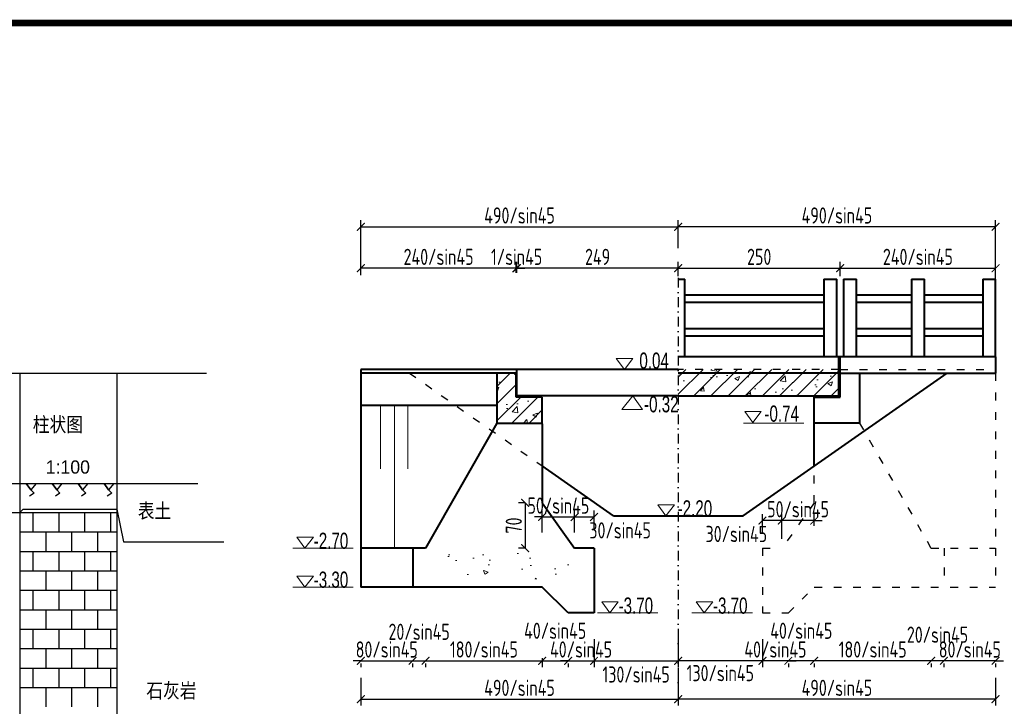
# Model space of a CAD drawing. Header units: inches. Extents: x 97745 to 142261, y 62673 to 100665.
# Tile 38 of 148: x 104960 to 106480, y 78784 to 79844. Entities that reach past the tile are written whole.
import ezdxf

# ---------------------------------------------------------------- set-up
doc = ezdxf.new("R2010")
doc.units = ezdxf.units.IN
doc.header["$MEASUREMENT"] = 0
doc.linetypes.add('ACAD_ISO03W100', pattern=[30, 12, -18])
doc.linetypes.add('DASHDOTX2', pattern=[2, 1, -0.5, 0, -0.5])
doc.layers.get('0').update_dxf_attribs({"lineweight": 15})
for name, color, linetype in [('1', 7, 'Continuous'), ('6', 7, 'Continuous'), ('轴线', 3, 'DASHDOTX2')]:
    doc.layers.add(name, color=color, linetype=linetype)
for name, color, linetype, lineweight in [('BM1', 7, 'Continuous', 15), ('栏杆', 5, 'Continuous', 40), ('虚线', 2, 'ACAD_ISO03W100', 25), ('轮廓线', 1, 'Continuous', 40)]:
    doc.layers.add(name, color=color, linetype=linetype, lineweight=lineweight)
doc.styles.add('HZTXT', font='tssdeng.shx', dxfattribs={"width": 0.75, "bigfont": 'hztxt.shx'})
doc.styles.get("Standard").update_dxf_attribs({"font": 'hztxt_e.shx', "width": 0.7, "bigfont": 'hztxt.shx'})
doc.styles.add('楷体', font='hztxt_e.shx', dxfattribs={"width": 0.7, "bigfont": 'hztxt.shx'})
doc.dimstyles.new('3', dxfattribs={"dimtxt": 25, "dimasz": 12, "dimexe": 10, "dimexo": 30, "dimgap": 5, "dimtad": 1, "dimdec": 0, "dimzin": 0, "dimdsep": 46, "dimtxsty": 'HZTXT', "dimblk": 'ARCHTICK', "dimcen": 0, "dimclrt": 7, "dimazin": 2, "dimtfac": 1, "dimtdec": 0, "dimtix": 1, "dimtmove": 2, "dimatfit": 3, "dimfxl": 250, "dimtolj": 1, "dimtzin": 0, "dimarcsym": 0})
doc.dimstyles.new('6', dxfattribs={"dimtxt": 25, "dimasz": 12, "dimexe": 10, "dimexo": 130, "dimgap": 5, "dimtad": 1, "dimdec": 0, "dimzin": 0, "dimdsep": 46, "dimtxsty": 'HZTXT', "dimblk": 'ARCHTICK', "dimcen": 0, "dimclrt": 7, "dimazin": 2, "dimtfac": 1, "dimtdec": 0, "dimtix": 1, "dimtmove": 2, "dimatfit": 3, "dimfxl": 250, "dimtolj": 1, "dimtzin": 0, "dimarcsym": 0})
pattern_1 = [(50, (82347.42, -44171.726), (71.726018, -6.275213), [7.5, -82.5]), (355, (82347.42, -44171.726), (-13.875133, 75.219213), [6, -66]), (100.4514, (82353.4, -44172.25), (57.85094, 68.943954), [6.37402, -70.11421]), (46.1842, (82347.42, -44151.73), (106.724105, -16.5519), [11.25, -123.75]), (96.6356, (82356.31, -44153.1), (93.46627, 97.41179), [9.56103, -105.1713]), (351.1842, (82347.42, -44151.73), (93.46619, 97.41186), [9, -99]), (21, (82357.42, -44156.726), (59.690705, -40.26189), [7.5, -82.5]), (326, (82357.42, -44156.726), (24.331533, 72.515005), [6, -66]), (71.4514, (82362.394, -44160.08), (84.022263, 32.25305), [6.37402, -70.11421]), (37.5, (82347.42, -44171.726), (1.2159855, 33.2893854), [0, -65.2, 0, -67, 0, -66.25]), (7.5, (82347.42, -44171.726), (26.306954, 39.441171), [0, -38.2, 0, -63.7, 0, -25.25]), (327.5, (82325.12, -44171.726), (53.3822436, -2.255487), [0, -25, 0, -78, 0, -103.5]), (317.5, (82315.12, -44171.726), (58.318617, 10.010498), [0, -32.5, 0, -51.8, 0, -73.5])]
pattern_2 = [(45, (82347.42, -44171.726), (-13.2582521, 13.2582521), [])]

# ---------------------------------------------------------------- blocks, each defined once
blk = doc.blocks.new('_ArchTick')
at = {"color": 0, "linetype": 'ByBlock', "const_width": 0.15}
blk.add_lwpolyline([(-0.5, -0.5), (0.5, 0.5)], dxfattribs=at)
blk = doc.blocks.new('*D398')
at = {"color": 0, "lineweight": -2, "transparency": 16777216}
for p, q in [((105726.8, 79460.2), (105714.8, 79460.2)), ((105726.8, 79453.2), (105726.8, 79470.2)), ((105726.8, 79460.2), (105727.8, 79460.2)), ((105727.8, 79453.2), (105727.8, 79470.2)), ((105727.8, 79460.2), (105739.8, 79460.2))]:
    blk.add_line(p, q, dxfattribs=at)
at = {"color": 0, "lineweight": -2, "transparency": 16777216, "xscale": 12, "yscale": 12, "zscale": 12}
blk.add_blockref('_ArchTick', (105726.8, 79460.2), dxfattribs=at)
at = {"color": 0, "lineweight": -2, "transparency": 16777216, "xscale": 12, "yscale": 12, "zscale": 12, "rotation": 180}
blk.add_blockref('_ArchTick', (105727.8, 79460.2), dxfattribs=at)
at = {"color": 7, "transparency": 16777216, "insert": (105727.3, 79477.7), "char_height": 25, "attachment_point": 5, "style": 'HZTXT'}
blk.add_mtext('\\A1;1/sin45', dxfattribs=at)
blk = doc.blocks.new('*D399')
at = {"color": 0, "lineweight": -2, "transparency": 16777216}
for p, q in [((105976.8, 79491.2), (105976.8, 79534.1)), ((106466.8, 79431.1), (106466.8, 79534.1)), ((106466.8, 79524.1), (105976.8, 79524.1))]:
    blk.add_line(p, q, dxfattribs=at)
at = {"color": 0, "lineweight": -2, "transparency": 16777216, "xscale": 12, "yscale": 12, "zscale": 12, "rotation": 180}
blk.add_blockref('_ArchTick', (105976.8, 79524.1), dxfattribs=at)
at = {"color": 0, "lineweight": -2, "transparency": 16777216, "xscale": 12, "yscale": 12, "zscale": 12}
blk.add_blockref('_ArchTick', (106466.8, 79524.1), dxfattribs=at)
at = {"color": 7, "transparency": 16777216, "insert": (106221.8, 79541.6), "char_height": 25, "attachment_point": 5, "style": 'HZTXT'}
blk.add_mtext('\\A1;490/sin45', dxfattribs=at)
blk = doc.blocks.new('三角形')
at = {"layer": '轮廓线', "color": 0, "lineweight": 20}
for p, q in [((24441.9, 199232.1), (24477.5, 199232.1)), ((24459.3, 199208.6), (24441.9, 199232.1)), ((24477.5, 199232.1), (24459.3, 199208.6))]:
    blk.add_line(p, q, dxfattribs=at)
blk = doc.blocks.new('*D400')
at = {"color": 0, "lineweight": -2}
for p, q in [((106387.1, 78854.4), (106375.1, 78854.4)), ((106466.8, 78854.4), (106387.1, 78854.4)), ((106387.1, 78850.5), (106387.1, 78844.4)), ((106466.8, 78854.4), (106478.8, 78854.4)), ((106466.8, 78850.5), (106466.8, 78844.4))]:
    blk.add_line(p, q, dxfattribs=at)
at = {"color": 0, "lineweight": -2, "xscale": 12, "yscale": 12, "zscale": 12}
blk.add_blockref('_ArchTick', (106387.1, 78854.4), dxfattribs=at)
at = {"color": 0, "lineweight": -2, "xscale": 12, "yscale": 12, "zscale": 12, "rotation": 180}
blk.add_blockref('_ArchTick', (106466.8, 78854.4), dxfattribs=at)
at = {"color": 7, "insert": (106427, 78871.9), "char_height": 25, "attachment_point": 5, "style": 'HZTXT'}
blk.add_mtext('\\A1;80/sin45', dxfattribs=at)
blk = doc.blocks.new('*D401')
at = {"color": 0, "lineweight": -2}
for p, q in [((106387.1, 78854.4), (106367.1, 78854.4)), ((106367.1, 78850.5), (106367.1, 78844.4)), ((106387.1, 78850.5), (106387.1, 78844.4))]:
    blk.add_line(p, q, dxfattribs=at)
at = {"color": 0, "lineweight": -2, "xscale": 12, "yscale": 12, "zscale": 12, "rotation": 180}
blk.add_blockref('_ArchTick', (106367.1, 78854.4), dxfattribs=at)
at = {"color": 0, "lineweight": -2, "xscale": 12, "yscale": 12, "zscale": 12}
blk.add_blockref('_ArchTick', (106387.1, 78854.4), dxfattribs=at)
at = {"color": 7, "insert": (106377.1, 78894.7), "char_height": 25, "attachment_point": 5, "style": 'HZTXT'}
blk.add_mtext('\\A1;20/sin45', dxfattribs=at)
blk = doc.blocks.new('*D402')
at = {"color": 0, "lineweight": -2, "transparency": 16777216}
for p, q in [((105976.8, 78828.8), (105976.8, 78785.2)), ((106466.8, 78828.1), (106466.8, 78785.2)), ((106466.8, 78795.2), (105976.8, 78795.2))]:
    blk.add_line(p, q, dxfattribs=at)
at = {"color": 0, "lineweight": -2, "transparency": 16777216, "xscale": 12, "yscale": 12, "zscale": 12, "rotation": 180}
blk.add_blockref('_ArchTick', (105976.8, 78795.2), dxfattribs=at)
at = {"color": 0, "lineweight": -2, "transparency": 16777216, "xscale": 12, "yscale": 12, "zscale": 12}
blk.add_blockref('_ArchTick', (106466.8, 78795.2), dxfattribs=at)
at = {"color": 7, "transparency": 16777216, "insert": (106221.8, 78812.7), "char_height": 25, "attachment_point": 5, "style": 'HZTXT'}
blk.add_mtext('\\A1;490/sin45', dxfattribs=at)
blk = doc.blocks.new('*D403')
at = {"color": 0, "lineweight": -2}
for p, q in [((105486.8, 78854.4), (105474.8, 78854.4)), ((105486.8, 78854.4), (105566.8, 78854.4)), ((105486.8, 78850.5), (105486.8, 78844.4)), ((105566.8, 78854.4), (105578.8, 78854.4)), ((105566.8, 78850.5), (105566.8, 78844.4))]:
    blk.add_line(p, q, dxfattribs=at)
at = {"color": 0, "lineweight": -2, "xscale": 12, "yscale": 12, "zscale": 12}
blk.add_blockref('_ArchTick', (105486.8, 78854.4), dxfattribs=at)
at = {"color": 0, "lineweight": -2, "xscale": 12, "yscale": 12, "zscale": 12, "rotation": 180}
blk.add_blockref('_ArchTick', (105566.8, 78854.4), dxfattribs=at)
at = {"color": 7, "insert": (105526.8, 78871.9), "char_height": 25, "attachment_point": 5, "style": 'HZTXT'}
blk.add_mtext('\\A1;80/sin45', dxfattribs=at)
blk = doc.blocks.new('*D404')
at = {"color": 0, "lineweight": -2}
for p, q in [((105566.8, 78854.4), (105586.8, 78854.4)), ((105566.8, 78850.5), (105566.8, 78844.4)), ((105586.8, 78850.5), (105586.8, 78844.4))]:
    blk.add_line(p, q, dxfattribs=at)
at = {"color": 0, "lineweight": -2, "xscale": 12, "yscale": 12, "zscale": 12, "rotation": 180}
blk.add_blockref('_ArchTick', (105566.8, 78854.4), dxfattribs=at)
at = {"color": 0, "lineweight": -2, "xscale": 12, "yscale": 12, "zscale": 12}
blk.add_blockref('_ArchTick', (105586.8, 78854.4), dxfattribs=at)
at = {"color": 7, "insert": (105576.8, 78899.2), "char_height": 25, "attachment_point": 5, "style": 'HZTXT'}
blk.add_mtext('\\A1;20/sin45', dxfattribs=at)
blk = doc.blocks.new('*D405')
at = {"color": 0, "lineweight": -2}
for p, q in [((105586.8, 78854.4), (105766.8, 78854.4)), ((105586.8, 78850.5), (105586.8, 78844.4)), ((105766.8, 78858.3), (105766.8, 78844.4))]:
    blk.add_line(p, q, dxfattribs=at)
at = {"color": 0, "lineweight": -2, "xscale": 12, "yscale": 12, "zscale": 12, "rotation": 180}
blk.add_blockref('_ArchTick', (105586.8, 78854.4), dxfattribs=at)
at = {"color": 0, "lineweight": -2, "xscale": 12, "yscale": 12, "zscale": 12}
blk.add_blockref('_ArchTick', (105766.8, 78854.4), dxfattribs=at)
at = {"color": 7, "insert": (105676.8, 78871.9), "char_height": 25, "attachment_point": 5, "style": 'HZTXT'}
blk.add_mtext('\\A1;180/sin45', dxfattribs=at)
blk = doc.blocks.new('*D406')
at = {"color": 0, "lineweight": -2, "transparency": 16777216}
for p, q in [((105486.8, 78828.1), (105486.8, 78785.2)), ((105976.8, 78828.8), (105976.8, 78785.2)), ((105486.8, 78795.2), (105976.8, 78795.2))]:
    blk.add_line(p, q, dxfattribs=at)
at = {"color": 0, "lineweight": -2, "transparency": 16777216, "xscale": 12, "yscale": 12, "zscale": 12, "rotation": 180}
blk.add_blockref('_ArchTick', (105486.8, 78795.2), dxfattribs=at)
at = {"color": 0, "lineweight": -2, "transparency": 16777216, "xscale": 12, "yscale": 12, "zscale": 12}
blk.add_blockref('_ArchTick', (105976.8, 78795.2), dxfattribs=at)
at = {"color": 7, "transparency": 16777216, "insert": (105731.8, 78812.7), "char_height": 25, "attachment_point": 5, "style": 'HZTXT'}
blk.add_mtext('\\A1;490/sin45', dxfattribs=at)
blk = doc.blocks.new('*D407')
at = {"color": 0, "lineweight": -2, "transparency": 16777216}
for p, q in [((105486.8, 79453.2), (105486.8, 79470.2)), ((105726.8, 79460.2), (105486.8, 79460.2)), ((105726.8, 79453.2), (105726.8, 79470.2))]:
    blk.add_line(p, q, dxfattribs=at)
at = {"color": 0, "lineweight": -2, "transparency": 16777216, "xscale": 12, "yscale": 12, "zscale": 12, "rotation": 180}
blk.add_blockref('_ArchTick', (105486.8, 79460.2), dxfattribs=at)
at = {"color": 0, "lineweight": -2, "transparency": 16777216, "xscale": 12, "yscale": 12, "zscale": 12}
blk.add_blockref('_ArchTick', (105726.8, 79460.2), dxfattribs=at)
at = {"color": 7, "transparency": 16777216, "insert": (105606.8, 79477.7), "char_height": 25, "attachment_point": 5, "style": 'HZTXT'}
blk.add_mtext('\\A1;240/sin45', dxfattribs=at)
blk = doc.blocks.new('*D408')
at = {"color": 0, "lineweight": -2, "transparency": 16777216}
for p, q in [((105846.8, 78888), (105846.8, 78844.4)), ((105976.8, 78888), (105976.8, 78844.4)), ((105846.8, 78854.4), (105976.8, 78854.4))]:
    blk.add_line(p, q, dxfattribs=at)
at = {"color": 0, "lineweight": -2, "transparency": 16777216, "xscale": 12, "yscale": 12, "zscale": 12, "rotation": 180}
blk.add_blockref('_ArchTick', (105846.8, 78854.4), dxfattribs=at)
at = {"color": 0, "lineweight": -2, "transparency": 16777216, "xscale": 12, "yscale": 12, "zscale": 12}
blk.add_blockref('_ArchTick', (105976.8, 78854.4), dxfattribs=at)
at = {"color": 7, "transparency": 16777216, "insert": (105911.8, 78833.3), "char_height": 25, "attachment_point": 5, "style": 'HZTXT'}
blk.add_mtext('\\A1;130/sin45', dxfattribs=at)
blk = doc.blocks.new('*D409')
at = {"color": 0, "lineweight": -2, "transparency": 16777216}
for p, q in [((106226.8, 79447.8), (106226.8, 79470.2)), ((106226.8, 79460.2), (106466.8, 79460.2)), ((106466.8, 79447.8), (106466.8, 79470.2))]:
    blk.add_line(p, q, dxfattribs=at)
at = {"color": 0, "lineweight": -2, "transparency": 16777216, "xscale": 12, "yscale": 12, "zscale": 12, "rotation": 180}
blk.add_blockref('_ArchTick', (106226.8, 79460.2), dxfattribs=at)
at = {"color": 0, "lineweight": -2, "transparency": 16777216, "xscale": 12, "yscale": 12, "zscale": 12}
blk.add_blockref('_ArchTick', (106466.8, 79460.2), dxfattribs=at)
at = {"color": 7, "transparency": 16777216, "insert": (106346.8, 79477.7), "char_height": 25, "attachment_point": 5, "style": 'HZTXT'}
blk.add_mtext('\\A1;240/sin45', dxfattribs=at)
blk = doc.blocks.new('*D410')
at = {"color": 0, "lineweight": -2, "transparency": 16777216}
for p, q in [((105766.8, 79076.4), (105754.8, 79076.4)), ((105766.8, 79052.5), (105766.8, 79086.4)), ((105766.8, 79076.4), (105816.8, 79076.4)), ((105816.8, 79052.5), (105816.8, 79086.4)), ((105816.8, 79076.4), (105828.8, 79076.4))]:
    blk.add_line(p, q, dxfattribs=at)
at = {"color": 0, "lineweight": -2, "transparency": 16777216, "xscale": 12, "yscale": 12, "zscale": 12}
blk.add_blockref('_ArchTick', (105766.8, 79076.4), dxfattribs=at)
at = {"color": 0, "lineweight": -2, "transparency": 16777216, "xscale": 12, "yscale": 12, "zscale": 12, "rotation": 180}
blk.add_blockref('_ArchTick', (105816.8, 79076.4), dxfattribs=at)
at = {"color": 7, "transparency": 16777216, "insert": (105791.8, 79093.9), "char_height": 25, "attachment_point": 5, "style": 'HZTXT'}
blk.add_mtext('\\A1;50/sin45', dxfattribs=at)
blk = doc.blocks.new('*D411')
at = {"color": 0, "lineweight": -2, "transparency": 16777216}
for p, q in [((105976.8, 78888), (105976.8, 78844.4)), ((106106.8, 78888), (106106.8, 78844.4)), ((106106.8, 78854.4), (105976.8, 78854.4))]:
    blk.add_line(p, q, dxfattribs=at)
at = {"color": 0, "lineweight": -2, "transparency": 16777216, "xscale": 12, "yscale": 12, "zscale": 12, "rotation": 180}
blk.add_blockref('_ArchTick', (105976.8, 78854.4), dxfattribs=at)
at = {"color": 0, "lineweight": -2, "transparency": 16777216, "xscale": 12, "yscale": 12, "zscale": 12}
blk.add_blockref('_ArchTick', (106106.8, 78854.4), dxfattribs=at)
at = {"color": 7, "transparency": 16777216, "insert": (106041.8, 78835.4), "char_height": 25, "attachment_point": 5, "style": 'HZTXT'}
blk.add_mtext('\\A1;130/sin45', dxfattribs=at)
blk = doc.blocks.new('*D412')
at = {"color": 0, "lineweight": -2}
for p, q in [((105976.8, 79447.8), (105976.8, 79470.2)), ((105976.8, 79460.2), (106226.8, 79460.2)), ((106226.8, 79447.8), (106226.8, 79470.2))]:
    blk.add_line(p, q, dxfattribs=at)
at = {"color": 0, "lineweight": -2, "xscale": 12, "yscale": 12, "zscale": 12, "rotation": 180}
blk.add_blockref('_ArchTick', (105976.8, 79460.2), dxfattribs=at)
at = {"color": 0, "lineweight": -2, "xscale": 12, "yscale": 12, "zscale": 12}
blk.add_blockref('_ArchTick', (106226.8, 79460.2), dxfattribs=at)
at = {"color": 7, "insert": (106101.8, 79477.7), "char_height": 25, "attachment_point": 5, "style": 'HZTXT'}
blk.add_mtext('\\A1;250', dxfattribs=at)
blk = doc.blocks.new('*D413')
at = {"color": 0, "lineweight": -2}
for p, q in [((105727.8, 79453.2), (105727.8, 79470.2)), ((105976.8, 79460.2), (105727.8, 79460.2)), ((105976.8, 79453.2), (105976.8, 79470.2))]:
    blk.add_line(p, q, dxfattribs=at)
at = {"color": 0, "lineweight": -2, "xscale": 12, "yscale": 12, "zscale": 12, "rotation": 180}
blk.add_blockref('_ArchTick', (105727.8, 79460.2), dxfattribs=at)
at = {"color": 0, "lineweight": -2, "xscale": 12, "yscale": 12, "zscale": 12}
blk.add_blockref('_ArchTick', (105976.8, 79460.2), dxfattribs=at)
at = {"color": 7, "insert": (105852.3, 79477.7), "char_height": 25, "attachment_point": 5, "style": 'HZTXT'}
blk.add_mtext('\\A1;249', dxfattribs=at)
blk = doc.blocks.new('*D414')
at = {"color": 0, "lineweight": -2, "transparency": 16777216}
for p, q in [((105486.8, 79449.6), (105486.8, 79534.1)), ((105976.8, 79491.2), (105976.8, 79534.1)), ((105486.8, 79524.1), (105976.8, 79524.1))]:
    blk.add_line(p, q, dxfattribs=at)
at = {"color": 0, "lineweight": -2, "transparency": 16777216, "xscale": 12, "yscale": 12, "zscale": 12, "rotation": 180}
blk.add_blockref('_ArchTick', (105486.8, 79524.1), dxfattribs=at)
at = {"color": 0, "lineweight": -2, "transparency": 16777216, "xscale": 12, "yscale": 12, "zscale": 12}
blk.add_blockref('_ArchTick', (105976.8, 79524.1), dxfattribs=at)
at = {"color": 7, "transparency": 16777216, "insert": (105731.8, 79541.6), "char_height": 25, "attachment_point": 5, "style": 'HZTXT'}
blk.add_mtext('\\A1;490/sin45', dxfattribs=at)
blk = doc.blocks.new('*D415')
at = {"color": 0, "lineweight": -2, "transparency": 16777216}
for p, q in [((106136.8, 79042.7), (106136.8, 79080.8)), ((106186.8, 79062.7), (106186.8, 79080.8)), ((106136.8, 79070.8), (106124.8, 79070.8)), ((106186.8, 79070.8), (106136.8, 79070.8)), ((106186.8, 79070.8), (106198.8, 79070.8))]:
    blk.add_line(p, q, dxfattribs=at)
at = {"color": 0, "lineweight": -2, "transparency": 16777216, "xscale": 12, "yscale": 12, "zscale": 12}
blk.add_blockref('_ArchTick', (106136.8, 79070.8), dxfattribs=at)
at = {"color": 0, "lineweight": -2, "transparency": 16777216, "xscale": 12, "yscale": 12, "zscale": 12, "rotation": 180}
blk.add_blockref('_ArchTick', (106186.8, 79070.8), dxfattribs=at)
at = {"color": 7, "transparency": 16777216, "insert": (106161.8, 79088.3), "char_height": 25, "attachment_point": 5, "style": 'HZTXT'}
blk.add_mtext('\\A1;50/sin45', dxfattribs=at)
blk = doc.blocks.new('*D416')
at = {"color": 0, "lineweight": -2, "transparency": 16777216}
for p, q in [((105766.8, 78854.4), (105806.8, 78854.4)), ((105766.8, 78850.5), (105766.8, 78844.4)), ((105806.8, 78850.5), (105806.8, 78844.4))]:
    blk.add_line(p, q, dxfattribs=at)
at = {"color": 0, "lineweight": -2, "transparency": 16777216, "xscale": 12, "yscale": 12, "zscale": 12, "rotation": 180}
blk.add_blockref('_ArchTick', (105766.8, 78854.4), dxfattribs=at)
at = {"color": 0, "lineweight": -2, "transparency": 16777216, "xscale": 12, "yscale": 12, "zscale": 12}
blk.add_blockref('_ArchTick', (105806.8, 78854.4), dxfattribs=at)
at = {"color": 7, "transparency": 16777216, "insert": (105786.8, 78900.8), "char_height": 25, "attachment_point": 5, "style": 'HZTXT'}
blk.add_mtext('\\A1;40/sin45', dxfattribs=at)
blk = doc.blocks.new('*D417')
at = {"color": 0, "lineweight": -2, "transparency": 16777216}
for p, q in [((105806.8, 78854.4), (105794.8, 78854.4)), ((105806.8, 78854.4), (105846.8, 78854.4)), ((105806.8, 78850.5), (105806.8, 78844.4)), ((105846.8, 78854.4), (105858.8, 78854.4)), ((105846.8, 78850.5), (105846.8, 78844.4))]:
    blk.add_line(p, q, dxfattribs=at)
at = {"color": 0, "lineweight": -2, "transparency": 16777216, "xscale": 12, "yscale": 12, "zscale": 12}
blk.add_blockref('_ArchTick', (105806.8, 78854.4), dxfattribs=at)
at = {"color": 0, "lineweight": -2, "transparency": 16777216, "xscale": 12, "yscale": 12, "zscale": 12, "rotation": 180}
blk.add_blockref('_ArchTick', (105846.8, 78854.4), dxfattribs=at)
at = {"color": 7, "transparency": 16777216, "insert": (105826.8, 78871.9), "char_height": 25, "attachment_point": 5, "style": 'HZTXT'}
blk.add_mtext('\\A1;40/sin45', dxfattribs=at)
blk = doc.blocks.new('*D418')
at = {"color": 0, "lineweight": -2}
for p, q in [((106367.1, 78854.4), (106186.8, 78854.4)), ((106186.8, 78850.5), (106186.8, 78844.4)), ((106367.1, 78850.5), (106367.1, 78844.4))]:
    blk.add_line(p, q, dxfattribs=at)
at = {"color": 0, "lineweight": -2, "xscale": 12, "yscale": 12, "zscale": 12, "rotation": 180}
blk.add_blockref('_ArchTick', (106186.8, 78854.4), dxfattribs=at)
at = {"color": 0, "lineweight": -2, "xscale": 12, "yscale": 12, "zscale": 12}
blk.add_blockref('_ArchTick', (106367.1, 78854.4), dxfattribs=at)
at = {"color": 7, "insert": (106277, 78871.9), "char_height": 25, "attachment_point": 5, "style": 'HZTXT'}
blk.add_mtext('\\A1;180/sin45', dxfattribs=at)
blk = doc.blocks.new('*D419')
at = {"color": 0, "lineweight": -2, "transparency": 16777216}
for p, q in [((106186.8, 78854.4), (106146.8, 78854.4)), ((106146.8, 78850.5), (106146.8, 78844.4)), ((106186.8, 78850.5), (106186.8, 78844.4))]:
    blk.add_line(p, q, dxfattribs=at)
at = {"color": 0, "lineweight": -2, "transparency": 16777216, "xscale": 12, "yscale": 12, "zscale": 12, "rotation": 180}
blk.add_blockref('_ArchTick', (106146.8, 78854.4), dxfattribs=at)
at = {"color": 0, "lineweight": -2, "transparency": 16777216, "xscale": 12, "yscale": 12, "zscale": 12}
blk.add_blockref('_ArchTick', (106186.8, 78854.4), dxfattribs=at)
at = {"color": 7, "transparency": 16777216, "insert": (106166.8, 78900.8), "char_height": 25, "attachment_point": 5, "style": 'HZTXT'}
blk.add_mtext('\\A1;40/sin45', dxfattribs=at)
blk = doc.blocks.new('*D420')
at = {"color": 0, "lineweight": -2, "transparency": 16777216}
for p, q in [((106106.8, 78854.4), (106094.8, 78854.4)), ((106146.8, 78854.4), (106106.8, 78854.4)), ((106106.8, 78850.5), (106106.8, 78844.4)), ((106146.8, 78854.4), (106158.8, 78854.4)), ((106146.8, 78850.5), (106146.8, 78844.4))]:
    blk.add_line(p, q, dxfattribs=at)
at = {"color": 0, "lineweight": -2, "transparency": 16777216, "xscale": 12, "yscale": 12, "zscale": 12}
blk.add_blockref('_ArchTick', (106106.8, 78854.4), dxfattribs=at)
at = {"color": 0, "lineweight": -2, "transparency": 16777216, "xscale": 12, "yscale": 12, "zscale": 12, "rotation": 180}
blk.add_blockref('_ArchTick', (106146.8, 78854.4), dxfattribs=at)
at = {"color": 7, "transparency": 16777216, "insert": (106126.8, 78871.9), "char_height": 25, "attachment_point": 5, "style": 'HZTXT'}
blk.add_mtext('\\A1;40/sin45', dxfattribs=at)
blk = doc.blocks.new('*D421')
at = {"color": 0, "lineweight": -2, "transparency": 16777216}
for p, q in [((105740.4, 79098.2), (105730.4, 79098.2)), ((105740.4, 79098.2), (105740.4, 79028.2)), ((105740.4, 79028.2), (105730.4, 79028.2))]:
    blk.add_line(p, q, dxfattribs=at)
at = {"color": 0, "lineweight": -2, "transparency": 16777216, "xscale": 12, "yscale": 12, "zscale": 12}
for p, rotation in [((105740.4, 79098.2), 90), ((105740.4, 79028.2), 270)]:
    blk.add_blockref('_ArchTick', p, dxfattribs=dict(at, rotation=rotation))
at = {"color": 7, "transparency": 16777216, "insert": (105722.9, 79063.2), "char_height": 25, "attachment_point": 5, "rotation": 90, "style": 'HZTXT'}
blk.add_mtext('\\A1;70', dxfattribs=at)
blk = doc.blocks.new('*D422')
at = {"color": 0, "lineweight": -2, "transparency": 16777216}
for p, q in [((105816.8, 79052.5), (105816.8, 79086.4)), ((105816.8, 79076.4), (105846.8, 79076.4)), ((105846.8, 79058.2), (105846.8, 79086.4))]:
    blk.add_line(p, q, dxfattribs=at)
at = {"color": 0, "lineweight": -2, "transparency": 16777216, "xscale": 12, "yscale": 12, "zscale": 12, "rotation": 180}
blk.add_blockref('_ArchTick', (105816.8, 79076.4), dxfattribs=at)
at = {"color": 0, "lineweight": -2, "transparency": 16777216, "xscale": 12, "yscale": 12, "zscale": 12}
blk.add_blockref('_ArchTick', (105846.8, 79076.4), dxfattribs=at)
at = {"color": 7, "transparency": 16777216, "insert": (105887.1, 79055.7), "char_height": 25, "attachment_point": 5, "style": 'HZTXT'}
blk.add_mtext('\\A1;30/sin45', dxfattribs=at)
blk = doc.blocks.new('*D423')
at = {"color": 0, "lineweight": -2, "transparency": 16777216}
for p, q in [((106106.8, 79052.6), (106106.8, 79080.8)), ((106136.8, 79046.9), (106136.8, 79080.8)), ((106136.8, 79070.8), (106106.8, 79070.8))]:
    blk.add_line(p, q, dxfattribs=at)
at = {"color": 0, "lineweight": -2, "transparency": 16777216, "xscale": 12, "yscale": 12, "zscale": 12, "rotation": 180}
blk.add_blockref('_ArchTick', (106106.8, 79070.8), dxfattribs=at)
at = {"color": 0, "lineweight": -2, "transparency": 16777216, "xscale": 12, "yscale": 12, "zscale": 12}
blk.add_blockref('_ArchTick', (106136.8, 79070.8), dxfattribs=at)
at = {"color": 7, "transparency": 16777216, "insert": (106066.5, 79050.1), "char_height": 25, "attachment_point": 5, "style": 'HZTXT'}
blk.add_mtext('\\A1;30/sin45', dxfattribs=at)

msp = doc.modelspace()

# ---------------------------------------------------------------- hatches: boundary and pattern name
h = msp.add_hatch()
h.set_pattern_fill('AR-CONC', color=256, scale=10, style=0)
h.set_pattern_definition(pattern_1)
h.paths.add_polyline_path([(105976.826, 79304.145), (105976.826, 79263.215), (106225.826, 79263.215), (106225.826, 79304.145)])
h = msp.add_hatch()
h.set_pattern_fill('ANSI31', color=256, scale=150, style=0)
h.set_pattern_definition(pattern_2)
h.paths.add_polyline_path([(106224.826, 79263.215), (106224.826, 79304.145), (105976.826, 79304.145), (105976.826, 79263.215)])
h = msp.add_hatch()
h.set_pattern_fill('ANSI31', color=256, scale=150, style=0)
h.set_pattern_definition(pattern_2)
h.paths.add_polyline_path([(105726.826, 79261.215), (105726.826, 79298.215), (105696.826, 79298.215), (105696.826, 79221.215), (105766.826, 79221.215), (105766.826, 79261.215)])
h = msp.add_hatch()
h.set_pattern_fill('AR-CONC', color=256, scale=10, style=0)
h.set_pattern_definition(pattern_1)
h.paths.add_polyline_path([(105726.826, 79261.215), (105726.826, 79298.215), (105696.826, 79298.215), (105696.826, 79221.215), (105766.826, 79221.215), (105766.826, 79261.215)])
h = msp.add_hatch()
h.set_pattern_fill('AR-CONC', color=256, scale=10, style=0)
h.set_pattern_definition([(130, (196855.37, -121156.985), (-71.726018, -6.275213), [7.5, -82.5]), (185, (196855.37, -121156.985), (13.875133, 75.219213), [6, -66]), (79.5486, (196849.39, -121157.51), (-57.850938, 68.943954), [6.37402, -70.11421]), (133.8158, (196855.37, -121136.985), (-106.724105, -16.5519), [11.25, -123.75]), (83.3644, (196846.48, -121138.36), (-93.46627, 97.411787), [9.56103, -105.1713]), (188.8158, (196855.37, -121136.98), (-93.466195, 97.41186), [9, -99]), (159, (196845.37, -121141.985), (-59.690705, -40.261889), [7.5, -82.5]), (214, (196845.37, -121141.985), (-24.331533, 72.515005), [6, -66]), (108.5486, (196840.395, -121145.34), (-84.022263, 32.25305), [6.37402, -70.11421]), (142.5, (196855.37, -121156.985), (-1.2159855, 33.2893854), [0, -65.2, 0, -67, 0, -66.25]), (172.5, (196855.37, -121156.985), (-26.306954, 39.441171), [0, -38.2, 0, -63.7, 0, -25.25]), (212.5, (196877.67, -121156.985), (-53.3822436, -2.2554872), [0, -25, 0, -78, 0, -103.5]), (222.5, (196887.67, -121156.985), (-58.318617, 10.010498), [0, -32.5, 0, -51.8, 0, -73.5])])
h.paths.add_polyline_path([(105596.528, 79020.506), (105596.528, 78980.506), (105806.826, 78980.506), (105806.826, 79020.506)])

# ---------------------------------------------------------------- linework, layer by layer
for p, q in [((105906.927, 79263.215), (105889.945, 79242.288)), ((105921.782, 79242.288), (105906.927, 79263.215)), ((105517.332, 79248.215), (105517.332, 79150.408)), ((105538.843, 79248.215), (105538.843, 79028.218)), ((105559.546, 79248.215), (105559.546, 79150.408)), ((105889.945, 79242.288), (105921.782, 79242.288)), ((106170.641, 79221.215), (106077.374, 79221.215)), ((105474.832, 79028.218), (105381.565, 79028.218)), ((105474.832, 78968.218), (105381.565, 78968.218)), ((105945.487, 78928.218), (105852.22, 78928.218)), ((106091.245, 78928.218), (105997.978, 78928.218))]:
    msp.add_line(p, q)
at = {"layer": '1'}
for p, q in [((104520.317, 79298.215), (105248.466, 79298.215)), ((104520.317, 79298.215), (105248.466, 79298.215)), ((104960.317, 79298.215), (104960.317, 78428.215)), ((105110.317, 79298.215), (105110.317, 78428.215)), ((104520.317, 79128.215), (105235.051, 79128.215))]:
    msp.add_line(p, q, dxfattribs=at)
at = {"layer": '6'}
for p, q in [((104970.317, 79128.215), (104985.317, 79128.215)), ((104977.317, 79118.215), (104970.317, 79128.215)), ((104970.317, 79128.215), (104977.317, 79118.215)), ((104985.317, 79128.215), (104977.317, 79118.215)), ((105010.317, 79128.215), (105025.317, 79128.215)), ((105017.317, 79118.215), (105010.317, 79128.215)), ((105010.317, 79128.215), (105017.317, 79118.215)), ((105025.317, 79128.215), (105017.317, 79118.215)), ((105050.317, 79128.215), (105065.317, 79128.215)), ((105057.317, 79118.215), (105050.317, 79128.215)), ((105050.317, 79128.215), (105057.317, 79118.215)), ((105065.317, 79128.215), (105057.317, 79118.215)), ((105090.317, 79128.215), (105105.317, 79128.215)), ((105097.317, 79118.215), (105090.317, 79128.215)), ((105090.317, 79128.215), (105097.317, 79118.215)), ((105105.317, 79128.215), (105097.317, 79118.215)), ((104982.317, 79113.215), (104975.317, 79108.215)), ((104977.317, 79118.215), (104982.317, 79113.215)), ((105022.317, 79113.215), (105015.317, 79108.215)), ((105017.317, 79118.215), (105022.317, 79113.215)), ((105062.317, 79113.215), (105055.317, 79108.215)), ((105057.317, 79118.215), (105062.317, 79113.215)), ((105102.317, 79113.215), (105095.317, 79108.215)), ((105097.317, 79118.215), (105102.317, 79113.215)), ((104520.317, 79083.215), (104960.317, 79083.215)), ((104960.317, 79083.215), (104965.317, 79088.215)), ((104960.317, 79083.215), (105110.317, 79083.215)), ((104965.317, 79088.215), (105110.317, 79088.215)), ((104980.317, 79083.215), (104980.317, 79053.215)), ((105020.317, 79083.215), (105020.317, 79053.215)), ((105060.317, 79083.215), (105060.317, 79053.215)), ((105100.317, 79083.215), (105100.317, 79053.215)), ((105110.317, 79088.215), (105120.317, 79038.215)), ((104960.317, 79053.215), (105110.317, 79053.215)), ((105000.317, 79053.215), (105000.317, 79023.215)), ((105040.317, 79053.215), (105040.317, 79023.215)), ((105080.317, 79053.215), (105080.317, 79023.215)), ((105120.317, 79038.215), (105275.364, 79038.215)), ((104960.317, 79023.215), (105110.317, 79023.215)), ((104980.317, 79023.215), (104980.317, 78993.215)), ((105020.317, 79023.215), (105020.317, 78993.215)), ((105060.317, 79023.215), (105060.317, 78993.215)), ((105100.317, 79023.215), (105100.317, 78993.215)), ((104960.317, 78993.215), (105110.317, 78993.215)), ((105000.317, 78993.215), (105000.317, 78963.215)), ((105040.317, 78993.215), (105040.317, 78963.215)), ((105080.317, 78993.215), (105080.317, 78963.215)), ((104960.317, 78963.215), (105110.317, 78963.215)), ((104980.317, 78963.215), (104980.317, 78933.215)), ((105020.317, 78963.215), (105020.317, 78933.215)), ((105060.317, 78963.215), (105060.317, 78933.215)), ((105100.317, 78963.215), (105100.317, 78933.215)), ((104960.317, 78933.215), (105110.317, 78933.215)), ((105000.317, 78933.215), (105000.317, 78903.215)), ((105040.317, 78933.215), (105040.317, 78903.215)), ((105080.317, 78933.215), (105080.317, 78903.215)), ((104960.317, 78903.215), (105110.317, 78903.215)), ((104980.317, 78903.215), (104980.317, 78873.215)), ((105020.317, 78903.215), (105020.317, 78873.215)), ((105060.317, 78903.215), (105060.317, 78873.215)), ((105100.317, 78903.215), (105100.317, 78873.215)), ((104960.317, 78873.215), (105110.317, 78873.215)), ((105000.317, 78873.215), (105000.317, 78843.215)), ((105040.317, 78873.215), (105040.317, 78843.215)), ((105080.317, 78873.215), (105080.317, 78843.215)), ((104960.317, 78843.215), (105110.317, 78843.215)), ((104980.317, 78843.215), (104980.317, 78813.215)), ((105020.317, 78843.215), (105020.317, 78813.215)), ((105060.317, 78843.215), (105060.317, 78813.215)), ((105100.317, 78843.215), (105100.317, 78813.215)), ((104960.317, 78813.215), (105110.317, 78813.215)), ((105000.317, 78813.215), (105000.317, 78783.215)), ((105040.317, 78813.215), (105040.317, 78783.215)), ((105080.317, 78813.215), (105080.317, 78783.215))]:
    msp.add_line(p, q, dxfattribs=at)
at = {"layer": 'BM1', "color": 0, "linetype": 'Continuous', "const_width": 9.999}
msp.add_lwpolyline([(103876.114, 76968.637), (103876.114, 79838.644), (107901.103, 79838.644), (107901.103, 76968.637)], close=True, dxfattribs=at)
at = {"layer": '栏杆'}
for p, q in [((105976.826, 79443.215), (105986.826, 79443.215)), ((105986.826, 79323.215), (105986.826, 79443.215)), ((106201.826, 79443.215), (106201.826, 79323.215)), ((106201.826, 79443.215), (106221.826, 79443.215)), ((106221.826, 79323.215), (106221.826, 79443.215)), ((106231.826, 79443.215), (106231.826, 79323.215)), ((106231.826, 79443.215), (106251.826, 79443.215)), ((106251.826, 79323.215), (106251.826, 79443.215)), ((106336.826, 79443.215), (106336.826, 79323.215)), ((106336.826, 79443.215), (106356.826, 79443.215)), ((106356.826, 79323.215), (106356.826, 79443.215)), ((106446.826, 79443.215), (106446.826, 79323.215)), ((106446.826, 79443.215), (106466.826, 79443.215)), ((106466.826, 79323.215), (106466.826, 79443.215)), ((105986.826, 79419.215), (106201.826, 79419.215)), ((106251.826, 79419.215), (106336.826, 79419.215)), ((106356.826, 79419.215), (106446.826, 79419.215)), ((106201.826, 79407.215), (105986.826, 79407.215)), ((106336.826, 79407.215), (106251.826, 79407.215)), ((106446.826, 79407.215), (106356.826, 79407.215)), ((105986.826, 79367.215), (106201.826, 79367.215)), ((106251.826, 79367.215), (106336.826, 79367.215)), ((106356.826, 79367.215), (106446.826, 79367.215)), ((106201.826, 79355.215), (105986.826, 79355.215)), ((106336.826, 79355.215), (106251.826, 79355.215)), ((106446.826, 79355.215), (106356.826, 79355.215))]:
    msp.add_line(p, q, dxfattribs=at)
at = {"layer": '虚线'}
for p, q in [((106224.826, 79304.145), (105976.826, 79304.145)), ((106226.826, 79304.145), (106466.826, 79304.145)), ((105561.829, 79298.215), (105766.826, 79155.041)), ((105676.826, 79298.215), (105676.826, 79298.215)), ((106466.826, 79298.215), (106466.826, 78968.218)), ((106256.826, 79221.215), (106367.124, 79028.218)), ((106186.826, 79098.218), (106186.826, 79155.041)), ((106186.826, 79098.218), (106136.826, 79028.218)), ((106106.826, 79028.218), (106106.826, 78928.218)), ((106106.826, 79028.218), (106136.826, 79028.218)), ((106367.124, 79028.218), (106466.826, 79028.218)), ((106387.124, 79028.218), (106387.124, 78968.218)), ((106146.826, 78928.218), (106186.826, 78968.218)), ((106186.826, 78968.218), (106466.826, 78968.218)), ((106106.826, 78928.218), (106146.826, 78928.218))]:
    msp.add_line(p, q, dxfattribs=at)
at = {"layer": '轮廓线', "color": 0, "lineweight": 20}
for p, q in [((105881.058, 79321.085), (105906.733, 79321.085)), ((105893.603, 79304.145), (105881.058, 79321.085)), ((105906.733, 79321.085), (105893.603, 79304.145)), ((105387.947, 79045.158), (105413.622, 79045.158)), ((105400.492, 79028.218), (105387.947, 79045.158)), ((105413.622, 79045.158), (105400.492, 79028.218)), ((105387.947, 78985.158), (105413.622, 78985.158)), ((105400.492, 78968.218), (105387.947, 78985.158)), ((105413.622, 78985.158), (105400.492, 78968.218)), ((105858.602, 78945.158), (105884.277, 78945.158)), ((105871.148, 78928.218), (105858.602, 78945.158)), ((105884.277, 78945.158), (105871.148, 78928.218)), ((106004.36, 78945.158), (106030.035, 78945.158)), ((106016.906, 78928.218), (106004.36, 78945.158)), ((106030.035, 78945.158), (106016.906, 78928.218))]:
    msp.add_line(p, q, dxfattribs=at)
at = {"layer": '轮廓线'}
for p, q in [((106466.826, 79323.215), (105976.826, 79323.215)), ((106224.826, 79263.215), (106224.826, 79323.215)), ((106226.826, 79261.215), (106226.826, 79323.215)), ((106466.826, 79323.215), (106466.826, 79298.215)), ((105727.826, 79304.145), (105486.829, 79304.145)), ((105486.829, 79304.145), (105486.829, 78968.218)), ((105727.826, 79263.215), (105727.826, 79304.215)), ((105976.826, 79304.145), (105727.826, 79304.145)), ((105696.826, 79298.215), (105486.829, 79298.215)), ((105726.826, 79298.215), (105696.826, 79298.215)), ((105696.826, 79298.215), (105696.826, 79221.215)), ((105726.826, 79261.215), (105726.826, 79298.215)), ((106224.826, 79298.215), (105976.826, 79298.215)), ((106076.826, 79078.215), (106391.823, 79298.215)), ((106226.826, 79298.215), (106256.826, 79298.215)), ((106256.826, 79298.215), (106256.826, 79221.215)), ((106256.826, 79298.215), (106466.826, 79298.215)), ((105766.826, 79261.215), (105726.826, 79261.215)), ((105976.826, 79263.215), (105727.826, 79263.215)), ((105766.826, 79220.215), (105766.826, 79261.215)), ((105976.826, 79263.215), (106224.826, 79263.215)), ((106186.826, 79220.215), (106186.826, 79261.215)), ((106186.826, 79261.215), (106226.826, 79261.215)), ((105696.826, 79248.215), (105486.829, 79248.215)), ((105696.826, 79221.215), (105586.826, 79028.218)), ((105696.826, 79221.215), (105766.826, 79221.215)), ((105766.826, 79220.215), (105766.826, 79098.218)), ((106256.826, 79221.215), (106186.826, 79221.215)), ((106186.826, 79155.041), (106186.826, 79220.215)), ((105876.826, 79078.215), (105766.826, 79155.041)), ((105766.826, 79098.218), (105816.826, 79028.218)), ((105876.826, 79078.215), (106076.826, 79078.215)), ((105586.826, 79028.218), (105486.829, 79028.218)), ((105566.826, 79028.218), (105566.826, 78968.218)), ((105846.826, 79028.218), (105816.826, 79028.218)), ((105846.826, 79028.218), (105846.826, 78928.218)), ((105766.826, 78968.218), (105486.829, 78968.218)), ((105806.826, 78928.218), (105766.826, 78968.218)), ((105846.826, 78928.218), (105806.826, 78928.218))]:
    msp.add_line(p, q, dxfattribs=at)
at = {"layer": '轴线', "ltscale": 15}
msp.add_line((105976.826, 79445.368), (105976.826, 78793.567), dxfattribs=at)

# ---------------------------------------------------------------- block references
at = {"xscale": 0.7200000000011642, "yscale": 0.7200000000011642, "zscale": 0.7200000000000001}
for p in [(88481.285, -64207.943), (88347.075, -64351.943)]:
    msp.add_blockref('三角形', p, dxfattribs=at)

# ---------------------------------------------------------------- texts
at = {"width": 0.7}
for s, p in [('0.04', (105916.824, 79305.021)), ('-0.32', (105924.022, 79237.809)), ('-0.74', (106109.841, 79223.348)), ('-2.20', (105975.873, 79077.091)), ('-2.70', (105414.032, 79027.094)), ('-3.30', (105414.032, 78967.094)), ('-3.70', (105884.687, 78927.094)), ('-3.70', (106030.445, 78927.094))]:
    msp.add_text(s, height=25, dxfattribs=at).set_placement(p)
at = {"layer": '1', "style": '楷体'}
for s, height, p in [('柱状图', 25.84, (104980.317, 79205.215)), ('1:100', 20.4, (105000.317, 79143.215))]:
    msp.add_text(s, height=height, dxfattribs=at).set_placement(p)
at = {"layer": '6', "style": '楷体'}
for s, p in [('表土', (105142.378, 79071.988)), ('石灰岩', (105155.616, 78794.605))]:
    msp.add_text(s, height=25.84, dxfattribs=at).set_placement(p)

# ---------------------------------------------------------------- dimensions: what is measured, and where the dimension line sits
for base, p1, p2, dimstyle, picture, middle in [((105976.826, 79524.09), (105486.829, 79419.599), (105976.826, 79461.214), '3', '*D414', (105731.827, 79541.59)), ((105727.826, 79460.239), (105726.826, 79323.215), (105727.826, 79323.215), '6', '*D398', (105727.326, 79477.739)), ((106136.826, 79070.773), (106186.826, 79032.682), (106136.826, 79012.682), '3', '*D415', (106161.826, 79088.273)), ((106106.826, 78854.436), (106146.826, 78880.465), (106106.826, 78880.465), '3', '*D420', (106126.826, 78871.936)), ((106186.826, 78854.436), (106367.124, 78880.465), (106186.826, 78880.465), '3', '*D418', (106276.975, 78871.936)), ((106387.124, 78854.436), (106466.826, 78880.465), (106387.124, 78880.465), '3', '*D400', (106426.975, 78871.936)), ((105976.826, 78795.229), (106466.826, 78858.128), (105976.826, 78858.788), '3', '*D402', (106221.826, 78812.729))]:
    dim = msp.add_linear_dim(base=base, p1=p1, p2=p2, angle=180, text='<>/sin45', dimstyle=dimstyle)
    dim.commit()
    dim.dimension.update_dxf_attribs({"geometry": picture, "text_midpoint": middle})
for base, p1, p2, dimstyle, picture, middle in [((105976.826, 79524.09), (106466.826, 79401.086), (105976.826, 79461.214), '3', '*D399', (106221.826, 79541.59)), ((105486.829, 79460.239), (105726.826, 79323.215), (105486.829, 79323.215), '6', '*D407', (105606.827, 79477.739)), ((106466.826, 79460.239), (106226.826, 79417.776), (106466.826, 79417.776), '3', '*D409', (106346.826, 79477.739)), ((105816.826, 79076.378), (105766.826, 79022.508), (105816.826, 79022.508), '3', '*D410', (105791.826, 79093.878)), ((105566.826, 78854.436), (105486.829, 78880.465), (105566.826, 78880.465), '3', '*D403', (105526.827, 78871.936)), ((105766.826, 78854.436), (105586.826, 78880.465), (105766.826, 78888.314), '3', '*D405', (105676.826, 78871.936)), ((105846.826, 78854.436), (105806.826, 78880.465), (105846.826, 78880.465), '3', '*D417', (105826.826, 78871.936)), ((105976.826, 78795.229), (105486.829, 78858.128), (105976.826, 78858.788), '3', '*D406', (105731.827, 78812.729))]:
    dim = msp.add_linear_dim(base=base, p1=p1, p2=p2, text='<>/sin45', dimstyle=dimstyle)
    dim.commit()
    dim.dimension.update_dxf_attribs({"geometry": picture, "text_midpoint": middle})
for base, p1, p2, dimstyle, picture, middle in [((105727.826, 79460.239), (105976.826, 79323.215), (105727.826, 79323.215), '6', '*D413', (105852.326, 79477.739)), ((106226.826, 79460.239), (105976.826, 79417.776), (106226.826, 79417.776), '3', '*D412', (106101.826, 79477.739))]:
    dim = msp.add_linear_dim(base=base, p1=p1, p2=p2, dimstyle=dimstyle)
    dim.commit()
    dim.dimension.update_dxf_attribs({"geometry": picture, "text_midpoint": middle})
dim = msp.add_linear_dim(base=(105740.446, 79028.218), p1=(105763.282, 79098.218), p2=(105763.282, 79028.218), angle=90, dimstyle='3', override={"dimfxl": 10, "dimfxlon": 1})
dim.commit()
dim.dimension.update_dxf_attribs({"geometry": '*D421', "text_midpoint": (105722.946, 79063.218)})
for base, p1, p2, picture, middle in [((105846.826, 79076.378), (105816.826, 79022.508), (105846.826, 79028.218), '*D422', (105887.133, 79055.738)), ((105586.826, 78854.436), (105566.826, 78880.465), (105586.826, 78880.465), '*D404', (105576.826, 78899.2)), ((105806.826, 78854.436), (105766.826, 78880.465), (105806.826, 78880.465), '*D416', (105786.826, 78900.814)), ((105976.826, 78854.436), (105846.826, 78917.995), (105976.826, 78917.995), '*D408', (105911.826, 78833.339))]:
    dim = msp.add_linear_dim(base=base, p1=p1, p2=p2, text='<>/sin45', dimstyle='3')
    dim.commit()
    dim.dimension.update_dxf_attribs({"geometry": picture, "text_midpoint": middle, "dimtype": 160})
for base, p1, p2, picture, middle in [((106106.826, 79070.773), (106136.826, 79016.902), (106106.826, 79022.612), '*D423', (106066.519, 79050.132)), ((105976.826, 78854.436), (106106.826, 78917.995), (105976.826, 78917.995), '*D411', (106041.826, 78835.389)), ((106146.826, 78854.436), (106186.826, 78880.465), (106146.826, 78880.465), '*D419', (106166.826, 78900.814)), ((106367.124, 78854.436), (106387.124, 78880.465), (106367.124, 78880.465), '*D401', (106377.124, 78894.743))]:
    dim = msp.add_linear_dim(base=base, p1=p1, p2=p2, angle=180, text='<>/sin45', dimstyle='3')
    dim.commit()
    dim.dimension.update_dxf_attribs({"geometry": picture, "text_midpoint": middle, "dimtype": 160})

doc.saveas('drawing.dxf')
